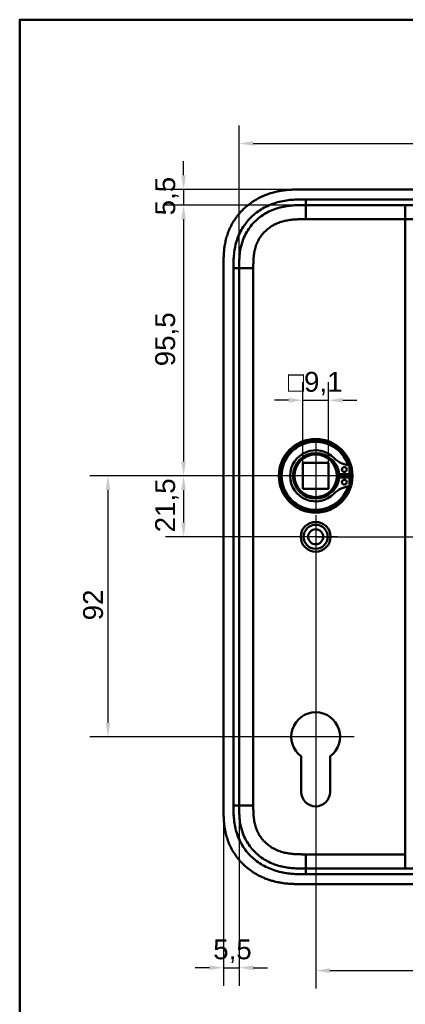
# Model space of a CAD drawing. Header units: millimetres. Extents: x 20 to 833, y 20 to 574.
# Tile 6 of 18: x 20 to 156, y 227 to 574. Entities that reach past the tile are written whole.
import ezdxf

# ---------------------------------------------------------------- set-up
doc = ezdxf.new("R2010")
doc.units = ezdxf.units.MM
doc.header["$LTSCALE"] = 2
for name, color, linetype, lineweight in [('Bemaßungen(DIN)', 7, 'Continuous', 25), ('Mittelpunktmarkierung(DIN)', 7, 'Continuous', 25), ('Sichtbare Kanten(DIN)', 7, 'Continuous', 50), ('Sichtbare tangentiale Kanten(DIN)', 7, 'Continuous', 50), ('Skizziergeometrie(DIN)', 7, 'Continuous', 50)]:
    doc.layers.add(name, color=color, linetype=linetype, lineweight=lineweight)
doc.styles.add('STANDARD-DIN~0', font='arial.ttf')
doc.dimstyles.new('CAD-LAN', dxfattribs={"dimscale": 2, "dimtxt": 3.5, "dimasz": 2.5, "dimexe": 3.175, "dimexo": 0, "dimgap": 0.8, "dimtad": 1, "dimrnd": 1e-08, "dimtxsty": 'STANDARD-DIN~0', "dimcen": 0.09, "dimdle": 10, "dimclrd": 250, "dimclre": 250, "dimclrt": 250, "dimadec": 0, "dimazin": 2, "dimtfac": 1, "dimtmove": 0, "dimatfit": 3, "dimfxl": 1, "dimtolj": 1, "dimtzin": 0, "dimlwd": 25, "dimlwe": 25, "dimarcsym": 0})

# ---------------------------------------------------------------- blocks, each defined once
blk = doc.blocks.new('Ränder Standardrahmen')
at = {"layer": 'Skizziergeometrie(DIN)', "flags": 128}
blk.add_lwpolyline([(10, 10), (10, 287), (410, 287), (410, 10), (10, 10)], dxfattribs=at)
blk = doc.blocks.new('*D8')
at = {"layer": 'Bemaßungen(DIN)', "color": 250, "linetype": 'Continuous', "lineweight": 25, "true_color": 0x3f3f3f, "transparency": 16777216}
for p, q in [((120.97, 508.62), (71.48, 508.62)), ((77.83, 503.62), (77.83, 418.12)), ((124.43, 413.12), (71.48, 413.12))]:
    blk.add_line(p, q, dxfattribs=at)
at = {"layer": 'Bemaßungen(DIN)', "color": 250, "linetype": 'Continuous', "true_color": 0x3f3f3f, "transparency": 16777216}
for points in [[(76.99, 503.62), (78.66, 503.62), (77.83, 508.62)], [(76.99, 418.12), (78.66, 418.12), (77.83, 413.12)]]:
    blk.add_solid(points, dxfattribs=at)
at = {"layer": 'Defpoints', "color": 0, "linetype": 'Continuous', "transparency": 16777216}
for p in [(120.97, 508.62), (77.83, 413.12), (124.43, 413.12)]:
    blk.add_point(p, dxfattribs=at)
at = {"layer": 'Bemaßungen(DIN)', "color": 250, "linetype": 'Continuous', "lineweight": 25, "true_color": 0x3f3f3f, "transparency": 16777216, "insert": (67.81, 451.76), "char_height": 7, "attachment_point": 1, "rotation": 90, "style": 'STANDARD-DIN~0'}
blk.add_mtext('\\A1;95,5', dxfattribs=at)
blk = doc.blocks.new('*D9')
at = {"layer": 'Bemaßungen(DIN)', "color": 250, "linetype": 'Continuous', "lineweight": 25, "true_color": 0x3f3f3f, "transparency": 16777216}
for p, q in [((124.43, 413.12), (71.48, 413.12)), ((77.83, 408.12), (77.83, 396.62)), ((124.43, 391.62), (71.48, 391.62))]:
    blk.add_line(p, q, dxfattribs=at)
at = {"layer": 'Bemaßungen(DIN)', "color": 250, "linetype": 'Continuous', "true_color": 0x3f3f3f, "transparency": 16777216}
for points in [[(76.99, 408.12), (78.66, 408.12), (77.83, 413.12)], [(76.99, 396.62), (78.66, 396.62), (77.83, 391.62)]]:
    blk.add_solid(points, dxfattribs=at)
at = {"layer": 'Defpoints', "color": 0, "linetype": 'Continuous', "transparency": 16777216}
for p in [(124.43, 413.12), (77.83, 391.62), (124.43, 391.62)]:
    blk.add_point(p, dxfattribs=at)
at = {"layer": 'Bemaßungen(DIN)', "color": 250, "linetype": 'Continuous', "lineweight": 25, "true_color": 0x3f3f3f, "transparency": 16777216, "insert": (67.81, 393.2), "char_height": 7, "attachment_point": 1, "rotation": 90, "style": 'STANDARD-DIN~0'}
blk.add_mtext('\\A1;21,5', dxfattribs=at)
blk = doc.blocks.new('*D10')
at = {"layer": 'Bemaßungen(DIN)', "color": 250, "linetype": 'Continuous', "lineweight": 25, "true_color": 0x3f3f3f, "transparency": 16777216}
for p, q in [((124.43, 413.12), (44.78, 413.12)), ((51.13, 408.12), (51.13, 326.12)), ((124.43, 321.12), (44.78, 321.12))]:
    blk.add_line(p, q, dxfattribs=at)
at = {"layer": 'Bemaßungen(DIN)', "color": 250, "linetype": 'Continuous', "true_color": 0x3f3f3f, "transparency": 16777216}
for points in [[(50.3, 408.12), (51.97, 408.12), (51.13, 413.12)], [(50.3, 326.12), (51.97, 326.12), (51.13, 321.12)]]:
    blk.add_solid(points, dxfattribs=at)
at = {"layer": 'Defpoints', "color": 0, "linetype": 'Continuous', "transparency": 16777216}
for p in [(124.43, 413.12), (51.13, 321.12), (124.43, 321.12)]:
    blk.add_point(p, dxfattribs=at)
at = {"layer": 'Bemaßungen(DIN)', "color": 250, "linetype": 'Continuous', "lineweight": 25, "true_color": 0x3f3f3f, "transparency": 16777216, "insert": (42.38, 362.15), "char_height": 7, "attachment_point": 1, "rotation": 90, "style": 'STANDARD-DIN~0'}
blk.add_mtext('\\A1;92', dxfattribs=at)
blk = doc.blocks.new('*D11')
at = {"layer": 'Bemaßungen(DIN)', "color": 250, "linetype": 'Continuous', "lineweight": 25, "true_color": 0x3f3f3f, "transparency": 16777216}
for p, q in [((77.83, 519.12), (77.83, 524.12)), ((119.97, 514.12), (71.48, 514.12)), ((77.83, 514.12), (77.83, 508.62)), ((120.95, 508.62), (71.48, 508.62)), ((77.83, 503.62), (77.83, 498.62))]:
    blk.add_line(p, q, dxfattribs=at)
at = {"layer": 'Bemaßungen(DIN)', "color": 250, "linetype": 'Continuous', "true_color": 0x3f3f3f, "transparency": 16777216}
for points in [[(76.99, 519.12), (78.66, 519.12), (77.83, 514.12)], [(76.99, 503.62), (78.66, 503.62), (77.83, 508.62)]]:
    blk.add_solid(points, dxfattribs=at)
at = {"layer": 'Defpoints', "color": 0, "linetype": 'Continuous', "transparency": 16777216}
for p in [(119.97, 514.12), (77.83, 508.62), (120.95, 508.62)]:
    blk.add_point(p, dxfattribs=at)
at = {"layer": 'Bemaßungen(DIN)', "color": 250, "linetype": 'Continuous', "lineweight": 25, "true_color": 0x3f3f3f, "transparency": 16777216, "insert": (67.84, 504.98), "char_height": 7, "attachment_point": 1, "rotation": 90, "style": 'STANDARD-DIN~0'}
blk.add_mtext('\\A1;5,5', dxfattribs=at)
blk = doc.blocks.new('*D12')
at = {"layer": 'Bemaßungen(DIN)', "color": 250, "linetype": 'Continuous', "lineweight": 25, "true_color": 0x3f3f3f, "transparency": 16777216}
for p, q in [((97.43, 486.34), (97.43, 536.69)), ((289.43, 486.34), (289.43, 536.69)), ((102.43, 530.34), (284.43, 530.34))]:
    blk.add_line(p, q, dxfattribs=at)
at = {"layer": 'Bemaßungen(DIN)', "color": 250, "linetype": 'Continuous', "true_color": 0x3f3f3f, "transparency": 16777216}
for points in [[(102.43, 531.17), (102.43, 529.51), (97.43, 530.34)], [(284.43, 531.17), (284.43, 529.51), (289.43, 530.34)]]:
    blk.add_solid(points, dxfattribs=at)
at = {"layer": 'Defpoints', "color": 0, "linetype": 'Continuous', "transparency": 16777216}
for p in [(289.43, 530.34), (97.43, 486.34), (289.43, 486.34)]:
    blk.add_point(p, dxfattribs=at)
at = {"layer": 'Bemaßungen(DIN)', "color": 250, "linetype": 'Continuous', "lineweight": 25, "true_color": 0x3f3f3f, "transparency": 16777216, "insert": (186.06, 539.09), "char_height": 7, "attachment_point": 1, "style": 'STANDARD-DIN~0'}
blk.add_mtext('\\A1;192', dxfattribs=at)
blk = doc.blocks.new('*D14')
at = {"layer": 'Bemaßungen(DIN)', "color": 250, "linetype": 'Continuous', "lineweight": 25, "true_color": 0x3f3f3f, "transparency": 16777216}
for p, q in [((242.43, 488.62), (274.19, 488.62)), ((267.84, 396.62), (267.84, 483.62)), ((124.43, 391.62), (274.19, 391.62))]:
    blk.add_line(p, q, dxfattribs=at)
at = {"layer": 'Bemaßungen(DIN)', "color": 250, "linetype": 'Continuous', "true_color": 0x3f3f3f, "transparency": 16777216}
for points in [[(267.01, 483.62), (268.67, 483.62), (267.84, 488.62)], [(267.01, 396.62), (268.67, 396.62), (267.84, 391.62)]]:
    blk.add_solid(points, dxfattribs=at)
at = {"layer": 'Defpoints', "color": 0, "linetype": 'Continuous', "transparency": 16777216}
for p in [(242.43, 488.62), (267.84, 488.62), (124.43, 391.62)]:
    blk.add_point(p, dxfattribs=at)
at = {"layer": 'Bemaßungen(DIN)', "color": 250, "linetype": 'Continuous', "lineweight": 25, "true_color": 0x3f3f3f, "transparency": 16777216, "insert": (259.09, 435.11), "char_height": 7, "attachment_point": 1, "rotation": 90, "style": 'STANDARD-DIN~0'}
blk.add_mtext('\\A1;97', dxfattribs=at)
blk = doc.blocks.new('*D15')
at = {"layer": 'Bemaßungen(DIN)', "color": 250, "linetype": 'Continuous', "lineweight": 25, "true_color": 0x3f3f3f, "transparency": 16777216}
for p, q in [((124.43, 391.62), (274.19, 391.62)), ((267.84, 386.62), (267.84, 299.62)), ((242.43, 294.62), (274.19, 294.62))]:
    blk.add_line(p, q, dxfattribs=at)
at = {"layer": 'Bemaßungen(DIN)', "color": 250, "linetype": 'Continuous', "true_color": 0x3f3f3f, "transparency": 16777216}
for points in [[(267.01, 386.62), (268.67, 386.62), (267.84, 391.62)], [(267.01, 299.62), (268.67, 299.62), (267.84, 294.62)]]:
    blk.add_solid(points, dxfattribs=at)
at = {"layer": 'Defpoints', "color": 0, "linetype": 'Continuous', "transparency": 16777216}
for p in [(124.43, 391.62), (242.43, 294.62), (267.84, 294.62)]:
    blk.add_point(p, dxfattribs=at)
at = {"layer": 'Bemaßungen(DIN)', "color": 250, "linetype": 'Continuous', "lineweight": 25, "true_color": 0x3f3f3f, "transparency": 16777216, "insert": (259.09, 338.11), "char_height": 7, "attachment_point": 1, "rotation": 90, "style": 'STANDARD-DIN~0'}
blk.add_mtext('\\A1;97', dxfattribs=at)
blk = doc.blocks.new('*D16')
at = {"layer": 'Bemaßungen(DIN)', "color": 250, "linetype": 'Continuous', "lineweight": 25, "true_color": 0x3f3f3f, "transparency": 16777216}
for p, q in [((124.43, 383.97), (124.43, 232.27)), ((242.43, 286.97), (242.43, 232.27)), ((129.43, 238.62), (237.43, 238.62))]:
    blk.add_line(p, q, dxfattribs=at)
at = {"layer": 'Bemaßungen(DIN)', "color": 250, "linetype": 'Continuous', "true_color": 0x3f3f3f, "transparency": 16777216}
for points in [[(129.43, 239.46), (129.43, 237.79), (124.43, 238.62)], [(237.43, 239.46), (237.43, 237.79), (242.43, 238.62)]]:
    blk.add_solid(points, dxfattribs=at)
at = {"layer": 'Defpoints', "color": 0, "linetype": 'Continuous', "transparency": 16777216}
for p in [(124.43, 383.97), (242.43, 286.97), (242.43, 238.62)]:
    blk.add_point(p, dxfattribs=at)
at = {"layer": 'Bemaßungen(DIN)', "color": 250, "linetype": 'Continuous', "lineweight": 25, "true_color": 0x3f3f3f, "transparency": 16777216, "insert": (176.02, 247.37), "char_height": 7, "attachment_point": 1, "style": 'STANDARD-DIN~0'}
blk.add_mtext('\\A1;118', dxfattribs=at)
blk = doc.blocks.new('*D17')
at = {"layer": 'Bemaßungen(DIN)', "color": 250, "linetype": 'Continuous', "lineweight": 25, "true_color": 0x3f3f3f, "transparency": 16777216}
for p, q in [((91.93, 295.91), (91.93, 233.28)), ((97.43, 296.91), (97.43, 233.28)), ((86.93, 239.63), (81.93, 239.63)), ((91.93, 239.63), (97.43, 239.63)), ((102.43, 239.63), (107.43, 239.63))]:
    blk.add_line(p, q, dxfattribs=at)
at = {"layer": 'Bemaßungen(DIN)', "color": 250, "linetype": 'Continuous', "true_color": 0x3f3f3f, "transparency": 16777216}
for points in [[(86.93, 240.47), (86.93, 238.8), (91.93, 239.63)], [(102.43, 240.47), (102.43, 238.8), (97.43, 239.63)]]:
    blk.add_solid(points, dxfattribs=at)
at = {"layer": 'Defpoints', "color": 0, "linetype": 'Continuous', "transparency": 16777216}
for p in [(91.93, 295.91), (97.43, 296.91), (97.43, 239.63)]:
    blk.add_point(p, dxfattribs=at)
at = {"layer": 'Bemaßungen(DIN)', "color": 250, "linetype": 'Continuous', "lineweight": 25, "true_color": 0x3f3f3f, "transparency": 16777216, "insert": (88.28, 249.62), "char_height": 7, "attachment_point": 1, "style": 'STANDARD-DIN~0'}
blk.add_mtext('\\A1;5,5', dxfattribs=at)
blk = doc.blocks.new('*D18')
at = {"layer": 'Bemaßungen(DIN)', "color": 250, "linetype": 'Continuous', "lineweight": 25, "true_color": 0x3f3f3f, "transparency": 16777216}
for p, q in [((119.88, 417.67), (119.88, 446.13)), ((128.98, 417.67), (128.98, 446.13)), ((114.88, 439.78), (109.88, 439.78)), ((119.88, 439.78), (128.98, 439.78)), ((133.98, 439.78), (138.98, 439.78))]:
    blk.add_line(p, q, dxfattribs=at)
at = {"layer": 'Bemaßungen(DIN)', "color": 250, "linetype": 'Continuous', "true_color": 0x3f3f3f, "transparency": 16777216}
for points in [[(114.88, 440.61), (114.88, 438.94), (119.88, 439.78)], [(133.98, 440.61), (133.98, 438.94), (128.98, 439.78)]]:
    blk.add_solid(points, dxfattribs=at)
at = {"layer": 'Defpoints', "color": 0, "linetype": 'Continuous', "transparency": 16777216}
for p in [(128.98, 439.78), (119.88, 417.67), (128.98, 417.67)]:
    blk.add_point(p, dxfattribs=at)
at = {"layer": 'Bemaßungen(DIN)', "color": 250, "linetype": 'Continuous', "lineweight": 25, "true_color": 0x3f3f3f, "transparency": 16777216, "insert": (114.66, 449.79), "char_height": 7, "attachment_point": 1, "style": 'STANDARD-DIN~0'}
blk.add_mtext('\\A1;\\fAIGDT|b0|i0;\\H7.0000;o\\fArial|b0|i0;\\H7.0000;9,1', dxfattribs=at)

msp = doc.modelspace()

# ---------------------------------------------------------------- linework, layer by layer
at = {"layer": 'Mittelpunktmarkierung(DIN)', "linetype": 'Continuous'}
for p, q in [((124.428, 425.624), (124.428, 400.624)), ((136.928, 413.124), (111.928, 413.124)), ((124.428, 399.274), (124.428, 383.974)), ((132.078, 391.624), (116.778, 391.624)), ((124.428, 334.724), (124.428, 311.124)), ((138.028, 321.124), (110.828, 321.124))]:
    msp.add_line(p, q, dxfattribs=at)
at = {"layer": 'Sichtbare Kanten(DIN)'}
for p, q in [((278.449, 514.124), (119.967, 514.124)), ((120.955, 508.624), (120.966, 508.624)), ((120.966, 508.624), (156.057, 508.624)), ((156.057, 508.624), (165.025, 508.624)), ((91.928, 487.34), (91.928, 295.909)), ((119.878, 417.674), (128.978, 417.674)), ((119.878, 408.574), (119.878, 417.674)), ((128.978, 417.674), (128.978, 408.574)), ((136.386, 416.765), (136.386, 413.741)), ((136.386, 413.741), (132.686, 413.741)), ((132.686, 412.508), (136.386, 412.508)), ((136.386, 412.508), (136.386, 409.484)), ((119.878, 408.574), (128.978, 408.574)), ((119.328, 301.631), (119.333, 314.197)), ((129.533, 314.203), (129.528, 301.628)), ((120.966, 274.624), (120.955, 274.624)), ((120.966, 274.624), (156.057, 274.624)), ((156.057, 274.624), (165.025, 274.624)), ((119.967, 269.124), (277.889, 269.124))]:
    msp.add_line(p, q, dxfattribs=at)
for centre, radius in [((124.428, 413.124), 13), ((124.428, 413.124), 12.5), ((124.428, 413.124), 8), ((124.428, 413.124), 7.5), ((134.536, 415.356), 0.85), ((134.536, 410.893), 0.85), ((124.428, 391.624), 5.25), ((124.428, 391.624), 4.25), ((124.428, 391.624), 2.65)]:
    msp.add_circle(centre, radius, dxfattribs=at)
for centre, radius, start, end in [((124.428, 413.124), 12, 18.17213, 341.82787), ((124.428, 413.124), 9.017, 44.1409, 315.8591), ((125.161, 413.124), 7.55, 4.68501, 54.3129), ((137.126, 425.447), 8.678, 224.1409, 265.03295), ((124.428, 413.124), 8.2, 333.63056, 26.36944), ((124.428, 413.124), 9, 356.0711, 3.9289), ((124.428, 413.124), 12, 355.21102, 4.78898), ((125.161, 413.124), 7.55, 305.6871, 355.31499), ((137.126, 400.801), 8.678, 94.96705, 135.8591), ((124.428, 321.124), 8.6, 306.40888, 233.66516), ((124.428, 301.63), 5.1, 179.97961, 359.97961)]:
    msp.add_arc(centre, radius, start, end, dxfattribs=at)
for points, knots in [([(119.967, 514.124), (119.369, 514.125), (118.318, 514.124), (117.107, 514.099), (116.194, 514.063), (115.585, 514.031), (114.822, 513.976), (114.211, 513.922), (113.448, 513.839), (112.837, 513.759), (111.922, 513.618), (111.011, 513.448), (109.654, 513.135), (108.461, 512.794), (106.994, 512.285), (105.844, 511.811), (104.442, 511.138), (103.353, 510.535), (102.038, 509.702), (101.027, 508.974), (99.819, 507.99), (98.902, 507.146), (97.821, 506.023), (97.013, 505.071), (96.079, 503.822), (95.394, 502.777), (94.624, 501.418), (94.078, 500.294), (93.486, 498.85), (93.086, 497.667), (92.679, 496.164), (92.424, 494.947), (92.213, 493.569), (92.111, 492.649), (92.036, 491.73), (91.998, 491.119), (91.964, 490.356), (91.946, 489.747), (91.934, 488.991), (91.928, 488.237), (91.928, 487.638), (91.928, 487.34)], [-0.99999787, -0.99999787, -0.99999787, -0.99999787, -0.95833168, -0.92708204, -0.9166655, -0.89583241, -0.88541586, -0.86458277, -0.85416622, -0.83333313, -0.82291658, -0.79166695, -0.77083385, -0.72916767, -0.70833458, -0.66666839, -0.6458353, -0.60416912, -0.58333603, -0.54166984, -0.52083675, -0.47917057, -0.45833747, -0.41667129, -0.3958382, -0.35417201, -0.33333892, -0.29167274, -0.27083965, -0.22917346, -0.20834037, -0.16667419, -0.14584109, -0.11459146, -0.10417491, -0.08334182, -0.07292527, -0.05209218, -0.04167563, -0.02084254, -0.00000945, -0.00000945, -0.00000945, -0.00000945]), ([(97.428, 486.34), (97.428, 486.968), (97.428, 487.615), (97.44, 488.264), (97.454, 488.986), (97.483, 489.709), (97.538, 490.424), (97.598, 491.201), (97.689, 491.969), (97.82, 492.73), (97.955, 493.522), (98.134, 494.308), (98.368, 495.098), (98.603, 495.89), (98.893, 496.678), (99.237, 497.443), (99.583, 498.212), (99.985, 498.959), (100.441, 499.677), (100.894, 500.392), (101.4, 501.076), (101.956, 501.725), (102.505, 502.367), (103.106, 502.975), (103.742, 503.536), (104.378, 504.096), (105.047, 504.608), (105.747, 505.073), (106.441, 505.535), (107.166, 505.95), (107.918, 506.32), (108.654, 506.681), (109.416, 506.998), (110.198, 507.269), (110.953, 507.531), (111.726, 507.751), (112.51, 507.929), (113.258, 508.1), (114.014, 508.232), (114.778, 508.333), (115.501, 508.429), (116.23, 508.495), (116.962, 508.54), (117.652, 508.582), (118.344, 508.603), (119.03, 508.614), (119.68, 508.624), (120.325, 508.624), (120.955, 508.624)], [0, 0, 0, 0, 0.2003325, 0.2003325, 0.2003325, 0.4234176, 0.4234176, 0.4234176, 0.6661657, 0.6661657, 0.6661657, 0.9187023, 0.9187023, 0.9187023, 1.172126, 1.172126, 1.172126, 1.4268172, 1.4268172, 1.4268172, 1.6807052, 1.6807052, 1.6807052, 1.9319886, 1.9319886, 1.9319886, 2.1833195, 2.1833195, 2.1833195, 2.4328707, 2.4328707, 2.4328707, 2.6767608, 2.6767608, 2.6767608, 2.9119278, 2.9119278, 2.9119278, 3.1363716, 3.1363716, 3.1363716, 3.3491044, 3.3491044, 3.3491044, 3.549929, 3.549929, 3.549929, 3.7401511, 3.7401511, 3.7401511, 3.7401511]), ([(91.928, 295.909), (91.928, 295.61), (91.928, 295.011), (91.934, 294.258), (91.947, 293.501), (91.964, 292.893), (91.998, 292.13), (92.036, 291.518), (92.111, 290.6), (92.213, 289.68), (92.401, 288.455), (92.583, 287.541), (92.801, 286.634), (92.964, 286.033), (93.19, 285.288), (93.39, 284.696), (93.664, 283.966), (93.9, 283.388), (94.283, 282.533), (94.701, 281.695), (95.394, 280.472), (96.079, 279.426), (97.013, 278.178), (97.821, 277.226), (98.902, 276.103), (99.82, 275.258), (101.027, 274.275), (102.038, 273.547), (103.353, 272.714), (104.442, 272.11), (105.704, 271.505), (106.563, 271.142), (107.434, 270.812), (108.02, 270.608), (108.908, 270.327), (109.805, 270.079), (111.011, 269.801), (111.922, 269.631), (112.837, 269.49), (113.448, 269.41), (114.211, 269.327), (114.822, 269.272), (115.585, 269.218), (116.194, 269.185), (117.107, 269.15), (118.318, 269.125), (119.369, 269.124), (119.967, 269.124)], [-0.99999789, -0.99999789, -0.99999789, -0.99999789, -0.9791648, -0.9583317, -0.94791516, -0.92708206, -0.91666552, -0.89583243, -0.88541588, -0.85416624, -0.83333315, -0.80208351, -0.79166696, -0.77083387, -0.76041733, -0.73958423, -0.72916769, -0.70833459, -0.69791805, -0.66666841, -0.64583532, -0.60416913, -0.58333604, -0.54166985, -0.52083676, -0.47917058, -0.45833749, -0.4166713, -0.39583821, -0.35417202, -0.33333893, -0.30208929, -0.29167275, -0.27083965, -0.26042311, -0.22917347, -0.20834038, -0.17709074, -0.16667419, -0.1458411, -0.13542455, -0.11459146, -0.10417491, -0.08334182, -0.07292528, -0.04167564, -0.00000945, -0.00000945, -0.00000945, -0.00000945]), ([(120.955, 274.624), (120.325, 274.624), (119.68, 274.625), (119.03, 274.635), (118.344, 274.645), (117.652, 274.667), (116.962, 274.709), (116.23, 274.753), (115.501, 274.82), (114.778, 274.916), (114.014, 275.016), (113.258, 275.149), (112.51, 275.32), (111.727, 275.498), (110.953, 275.718), (110.198, 275.98), (109.416, 276.251), (108.654, 276.568), (107.918, 276.929), (107.166, 277.298), (106.441, 277.714), (105.747, 278.176), (105.047, 278.641), (104.378, 279.153), (103.742, 279.713), (103.106, 280.274), (102.505, 280.882), (101.956, 281.524), (101.4, 282.172), (100.894, 282.857), (100.441, 283.572), (99.985, 284.289), (99.583, 285.037), (99.237, 285.806), (98.893, 286.571), (98.603, 287.358), (98.368, 288.151), (98.134, 288.941), (97.955, 289.726), (97.82, 290.518), (97.689, 291.28), (97.598, 292.048), (97.538, 292.825), (97.483, 293.54), (97.454, 294.263), (97.44, 294.985), (97.428, 295.633), (97.428, 296.281), (97.428, 296.909)], [0, 0, 0, 0, 0.1902217, 0.1902217, 0.1902217, 0.3910459, 0.3910459, 0.3910459, 0.6037782, 0.6037782, 0.6037782, 0.8282217, 0.8282217, 0.8282217, 1.0633883, 1.0633883, 1.0633883, 1.3072782, 1.3072782, 1.3072782, 1.5568293, 1.5568293, 1.5568293, 1.8081601, 1.8081601, 1.8081601, 2.0594434, 2.0594434, 2.0594434, 2.3133314, 2.3133314, 2.3133314, 2.5680226, 2.5680226, 2.5680226, 2.8214462, 2.8214462, 2.8214462, 3.0739819, 3.0739819, 3.0739819, 3.3167289, 3.3167289, 3.3167289, 3.5398143, 3.5398143, 3.5398143, 3.7401487, 3.7401487, 3.7401487, 3.7401487])]:
    msp.add_open_spline(points, degree=3, knots=knots, dxfattribs=at)
msp.add_open_spline([(97.428, 296.909), (97.428, 391.624), (97.428, 486.34)], degree=2, dxfattribs=at)
at = {"layer": 'Sichtbare tangentiale Kanten(DIN)'}
for p, q in [((120.966, 508.624), (120.966, 510.624)), ((120.955, 508.624), (120.955, 503.624)), ((156.057, 508.624), (156.057, 503.624)), ((120.955, 503.624), (156.057, 503.624)), ((156.057, 503.624), (160.043, 503.624)), ((156.057, 503.624), (156.057, 279.624)), ((97.428, 486.34), (95.428, 486.34)), ((97.428, 486.34), (102.428, 486.34)), ((97.428, 296.909), (95.428, 296.909)), ((97.428, 296.909), (102.428, 296.909)), ((120.955, 274.624), (120.955, 279.624)), ((156.057, 279.624), (120.955, 279.624)), ((156.057, 279.624), (156.057, 274.624)), ((120.966, 274.624), (120.966, 272.625))]:
    msp.add_line(p, q, dxfattribs=at)
for points, knots in [([(100.74, 503.371), (101.177, 503.859), (101.639, 504.326), (102.117, 504.764), (103.36, 505.904), (104.778, 506.91), (106.259, 507.714), (107.733, 508.513), (109.334, 509.151), (110.974, 509.604), (110.98, 509.606), (110.986, 509.608), (110.993, 509.61), (111.805, 509.834), (112.628, 510.014), (113.455, 510.155), (113.463, 510.157), (113.471, 510.158), (113.479, 510.159), (114.302, 510.3), (115.131, 510.401), (115.953, 510.472), (115.968, 510.473), (115.982, 510.474), (115.996, 510.475), (116.805, 510.543), (117.603, 510.582), (118.469, 510.603), (118.482, 510.604), (118.496, 510.604), (118.51, 510.604), (119.354, 510.624), (120.16, 510.624), (120.966, 510.624)], [0, 0, 0, 0, 0.1966986, 0.1966986, 0.1966986, 0.7091793, 0.7091793, 0.7091793, 1.2192662, 1.2192662, 1.2192662, 1.2212649, 1.2212649, 1.2212649, 1.4740697, 1.4740697, 1.4740697, 1.4764728, 1.4764728, 1.4764728, 1.7279774, 1.7279774, 1.7279774, 1.7323911, 1.7323911, 1.7323911, 1.9796936, 1.9796936, 1.9796936, 1.9835862, 1.9835862, 1.9835862, 2.2253803, 2.2253803, 2.2253803, 2.2253803]), ([(102.428, 486.34), (102.428, 486.581), (102.428, 486.822), (102.428, 487.062), (102.429, 487.21), (102.43, 487.357), (102.431, 487.505), (102.431, 487.579), (102.432, 487.652), (102.433, 487.726), (102.434, 487.8), (102.435, 487.874), (102.436, 487.947), (102.437, 488.021), (102.438, 488.095), (102.439, 488.169), (102.445, 488.481), (102.454, 488.794), (102.468, 489.114), (102.482, 489.426), (102.499, 489.727), (102.524, 490.039), (102.524, 490.046), (102.525, 490.053), (102.525, 490.061), (102.574, 490.686), (102.645, 491.288), (102.748, 491.886), (102.749, 491.894), (102.751, 491.903), (102.752, 491.912), (102.855, 492.506), (102.99, 493.097), (103.162, 493.676), (103.163, 493.681), (103.164, 493.685), (103.165, 493.689), (103.338, 494.269), (103.549, 494.842), (103.798, 495.394), (104.047, 495.946), (104.337, 496.485), (104.663, 496.998), (104.989, 497.513), (105.355, 498.007), (105.752, 498.47), (106.15, 498.936), (106.585, 499.377), (107.045, 499.782), (107.507, 500.189), (107.999, 500.566), (108.511, 500.907), (109.024, 501.248), (109.563, 501.557), (110.116, 501.829), (110.67, 502.101), (111.246, 502.34), (111.827, 502.542), (111.831, 502.543), (111.834, 502.544), (111.837, 502.546), (112.415, 502.746), (113.008, 502.914), (113.605, 503.05), (113.61, 503.052), (113.615, 503.053), (113.62, 503.054), (114.211, 503.189), (114.805, 503.293), (115.406, 503.373), (115.415, 503.374), (115.423, 503.375), (115.432, 503.376), (116.029, 503.455), (116.622, 503.51), (117.242, 503.548), (117.25, 503.548), (117.257, 503.548), (117.264, 503.549), (117.572, 503.568), (117.869, 503.581), (118.174, 503.592), (118.486, 503.603), (118.798, 503.61), (119.108, 503.615), (119.726, 503.625), (120.341, 503.625), (120.955, 503.624)], [25.7770823, 25.7770823, 25.7770823, 25.7770823, 25.849294, 25.849294, 25.849294, 25.8935657, 25.8935657, 25.8935657, 25.9157016, 25.9157016, 25.9157016, 25.9378374, 25.9378374, 25.9378374, 25.9599655, 25.9599655, 25.9599655, 26.0535869, 26.0535869, 26.0535869, 26.1450369, 26.1450369, 26.1450369, 26.1472006, 26.1472006, 26.1472006, 26.3307735, 26.3307735, 26.3307735, 26.3334135, 26.3334135, 26.3334135, 26.51606, 26.51606, 26.51606, 26.517402, 26.517402, 26.517402, 26.7003585, 26.7003585, 26.7003585, 26.8833778, 26.8833778, 26.8833778, 27.0671072, 27.0671072, 27.0671072, 27.2517301, 27.2517301, 27.2517301, 27.4368267, 27.4368267, 27.4368267, 27.6224172, 27.6224172, 27.6224172, 27.808465, 27.808465, 27.808465, 27.8095391, 27.8095391, 27.8095391, 27.994055, 27.994055, 27.994055, 27.9956707, 27.9956707, 27.9956707, 28.1782318, 28.1782318, 28.1782318, 28.1809444, 28.1809444, 28.1809444, 28.3622733, 28.3622733, 28.3622733, 28.3643726, 28.3643726, 28.3643726, 28.4545574, 28.4545574, 28.4545574, 28.5472062, 28.5472062, 28.5472062, 28.7315244, 28.7315244, 28.7315244, 28.7315244]), ([(95.453, 488.829), (95.48, 489.742), (95.531, 490.559), (95.617, 491.378), (95.618, 491.392), (95.62, 491.406), (95.621, 491.42), (95.709, 492.25), (95.837, 493.089), (96.009, 493.914), (96.01, 493.92), (96.012, 493.927), (96.013, 493.934), (96.186, 494.756), (96.406, 495.577), (96.674, 496.376), (96.676, 496.38), (96.677, 496.385), (96.679, 496.389), (97.214, 497.982), (97.952, 499.517), (98.86, 500.917), (99.417, 501.776), (100.048, 502.6), (100.74, 503.371)], [0.24893, 0.24893, 0.24893, 0.24893, 0.5002953, 0.5002953, 0.5002953, 0.504539, 0.504539, 0.504539, 0.7592278, 0.7592278, 0.7592278, 0.7612971, 0.7612971, 0.7612971, 1.0154228, 1.0154228, 1.0154228, 1.0167125, 1.0167125, 1.0167125, 1.5232738, 1.5232738, 1.5232738, 1.833987, 1.833987, 1.833987, 1.833987]), ([(95.428, 486.34), (95.428, 486.462), (95.428, 486.583), (95.428, 486.806), (95.428, 486.907), (95.429, 487.109), (95.429, 487.21), (95.432, 487.817), (95.438, 488.323), (95.453, 488.829)], [0, 0, 0, 0, 0.036465, 0.036465, 0.06681715, 0.06681715, 0.0971693, 0.0971693, 0.24893004, 0.24893004, 0.24893004, 0.24893004]), ([(120.966, 272.625), (120.751, 272.625), (120.535, 272.625), (120.32, 272.625), (120.119, 272.625), (119.917, 272.626), (119.716, 272.627), (119.616, 272.628), (119.515, 272.629), (119.415, 272.63), (119.12, 272.633), (118.825, 272.637), (118.51, 272.645), (118.502, 272.645), (118.495, 272.645), (118.488, 272.645), (117.604, 272.666), (116.805, 272.705), (115.997, 272.773), (115.982, 272.775), (115.968, 272.776), (115.953, 272.777), (115.131, 272.847), (114.302, 272.949), (113.479, 273.089), (113.471, 273.091), (113.463, 273.092), (113.455, 273.093), (112.628, 273.235), (111.806, 273.415), (110.993, 273.639), (110.987, 273.641), (110.98, 273.643), (110.974, 273.644), (109.335, 274.098), (107.733, 274.736), (106.259, 275.535), (104.78, 276.338), (103.363, 277.342), (102.117, 278.485), (100.881, 279.619), (99.771, 280.927), (98.86, 282.331), (97.952, 283.732), (97.214, 285.267), (96.679, 286.86), (96.677, 286.864), (96.676, 286.868), (96.674, 286.872), (96.406, 287.672), (96.186, 288.493), (96.013, 289.315), (96.012, 289.322), (96.01, 289.329), (96.009, 289.335), (95.837, 290.16), (95.709, 290.999), (95.621, 291.829), (95.62, 291.843), (95.618, 291.857), (95.617, 291.87), (95.531, 292.689), (95.481, 293.506), (95.455, 294.382), (95.454, 294.395), (95.454, 294.407), (95.453, 294.42), (95.428, 295.274), (95.428, 296.091), (95.428, 296.909)], [0, 0, 0, 0, 0.0646507, 0.0646507, 0.0646507, 0.1249969, 0.1249969, 0.1249969, 0.15517, 0.15517, 0.15517, 0.2436497, 0.2436497, 0.2436497, 0.2456893, 0.2456893, 0.2456893, 0.492996, 0.492996, 0.492996, 0.4974066, 0.4974066, 0.4974066, 0.748902, 0.748902, 0.748902, 0.7513151, 0.7513151, 0.7513151, 1.0041249, 1.0041249, 1.0041249, 1.0061194, 1.0061194, 1.0061194, 1.5162083, 1.5162083, 1.5162083, 2.0281632, 2.0281632, 2.0281632, 2.536105, 2.536105, 2.536105, 3.0426684, 3.0426684, 3.0426684, 3.0439581, 3.0439581, 3.0439581, 3.2980848, 3.2980848, 3.2980848, 3.3001542, 3.3001542, 3.3001542, 3.554844, 3.554844, 3.554844, 3.5590877, 3.5590877, 3.5590877, 3.810454, 3.810454, 3.810454, 3.8140987, 3.8140987, 3.8140987, 4.0593595, 4.0593595, 4.0593595, 4.0593595]), ([(120.955, 279.624), (120.72, 279.624), (120.485, 279.624), (120.249, 279.625), (120.173, 279.625), (120.097, 279.625), (120.021, 279.626), (119.945, 279.626), (119.869, 279.626), (119.793, 279.627), (119.641, 279.628), (119.489, 279.629), (119.336, 279.631), (119.26, 279.632), (119.184, 279.633), (119.108, 279.634), (118.954, 279.636), (118.801, 279.639), (118.647, 279.643), (118.57, 279.645), (118.493, 279.647), (118.416, 279.649), (118.339, 279.652), (118.262, 279.654), (118.182, 279.657), (117.87, 279.668), (117.572, 279.681), (117.264, 279.7), (117.257, 279.7), (117.25, 279.701), (117.242, 279.701), (116.622, 279.739), (116.029, 279.794), (115.432, 279.872), (115.423, 279.874), (115.415, 279.875), (115.406, 279.876), (114.805, 279.956), (114.211, 280.06), (113.62, 280.195), (113.615, 280.196), (113.61, 280.197), (113.605, 280.198), (113.008, 280.335), (112.415, 280.503), (111.837, 280.703), (111.834, 280.704), (111.831, 280.706), (111.827, 280.707), (111.246, 280.909), (110.67, 281.148), (110.116, 281.42), (109.563, 281.692), (109.024, 282.001), (108.511, 282.342), (107.999, 282.683), (107.507, 283.06), (107.045, 283.466), (106.585, 283.872), (106.15, 284.313), (105.752, 284.778), (105.355, 285.242), (104.989, 285.736), (104.663, 286.251), (104.337, 286.763), (104.047, 287.303), (103.798, 287.855), (103.549, 288.407), (103.338, 288.98), (103.165, 289.56), (103.164, 289.564), (103.163, 289.568), (103.162, 289.572), (102.99, 290.152), (102.855, 290.743), (102.752, 291.337), (102.751, 291.346), (102.749, 291.354), (102.748, 291.363), (102.645, 291.96), (102.574, 292.562), (102.525, 293.188), (102.525, 293.196), (102.524, 293.203), (102.524, 293.21), (102.499, 293.521), (102.482, 293.823), (102.469, 294.132), (102.455, 294.449), (102.445, 294.765), (102.439, 295.08), (102.428, 295.691), (102.428, 296.301), (102.428, 296.909)], [3.8795396, 3.8795396, 3.8795396, 3.8795396, 3.9500796, 3.9500796, 3.9500796, 3.9729083, 3.9729083, 3.9729083, 3.9957369, 3.9957369, 3.9957369, 4.0413942, 4.0413942, 4.0413942, 4.0642228, 4.0642228, 4.0642228, 4.1103649, 4.1103649, 4.1103649, 4.1334359, 4.1334359, 4.1334359, 4.1565069, 4.1565069, 4.1565069, 4.2466916, 4.2466916, 4.2466916, 4.2487909, 4.2487909, 4.2487909, 4.4301197, 4.4301197, 4.4301197, 4.4328324, 4.4328324, 4.4328324, 4.6153934, 4.6153934, 4.6153934, 4.6170091, 4.6170091, 4.6170091, 4.8015249, 4.8015249, 4.8015249, 4.802599, 4.802599, 4.802599, 4.9886467, 4.9886467, 4.9886467, 5.1742372, 5.1742372, 5.1742372, 5.3593337, 5.3593337, 5.3593337, 5.5439566, 5.5439566, 5.5439566, 5.7276859, 5.7276859, 5.7276859, 5.9107052, 5.9107052, 5.9107052, 6.0936617, 6.0936617, 6.0936617, 6.0950038, 6.0950038, 6.0950038, 6.2776503, 6.2776503, 6.2776503, 6.2802935, 6.2802935, 6.2802935, 6.4638632, 6.4638632, 6.4638632, 6.4660269, 6.4660269, 6.4660269, 6.5574768, 6.5574768, 6.5574768, 6.6515247, 6.6515247, 6.6515247, 6.8339614, 6.8339614, 6.8339614, 6.8339614])]:
    msp.add_open_spline(points, degree=3, knots=knots, dxfattribs=at)
for points in [[(120.966, 510.624), (169.274, 510.624), (217.582, 510.624), (265.89, 510.624)], [(95.428, 296.909), (95.428, 360.052), (95.428, 423.196), (95.428, 486.34)], [(102.428, 296.909), (102.428, 360.052), (102.428, 423.196), (102.428, 486.34)], [(265.89, 272.624), (217.582, 272.624), (169.274, 272.624), (120.966, 272.625)]]:
    msp.add_open_spline(points, degree=3, dxfattribs=at)

# ---------------------------------------------------------------- block references
at = {"xscale": 2, "yscale": 2, "zscale": 2}
msp.add_blockref('Ränder Standardrahmen', (0, 0), dxfattribs=at)

# ---------------------------------------------------------------- dimensions: what is measured, and where the dimension line sits
at = {"layer": 'Bemaßungen(DIN)', "color": 250, "linetype": 'Continuous', "lineweight": 25, "true_color": 0x3f3f3f}
for base, p1, p2, angle, override, picture, middle in [((289.428, 530.34), (97.428, 486.34), (289.428, 486.34), 180, {"dimgap": 0.8, "dimdec": 2, "dimtol": 0, "dimlim": 0, "dimtp": 0, "dimtm": 0, "dimtdec": 2, "dimtofl": 0, "dimatfit": 1}, '*D12', (193.428, 530.34)), ((77.828, 508.624), (119.967, 514.124), (120.955, 508.624), 90, {"dimgap": 0.8, "dimdec": 2, "dimtol": 0, "dimlim": 0, "dimtp": 0, "dimtm": 0, "dimtdec": 2, "dimtofl": 1, "dimatfit": 1}, '*D11', (77.828, 511.374)), ((77.828, 413.124), (120.966, 508.624), (124.428, 413.124), 90, {"dimgap": 0.8, "dimdec": 2, "dimtol": 0, "dimlim": 0, "dimtp": 0, "dimtm": 0, "dimtdec": 2, "dimtofl": 0, "dimatfit": 1}, '*D8', (77.828, 460.874)), ((267.842, 488.624), (124.428, 391.624), (242.428, 488.624), 90, {"dimgap": 0.8, "dimdec": 2, "dimtol": 0, "dimlim": 0, "dimtp": 0, "dimtm": 0, "dimtdec": 2, "dimtofl": 0, "dimatfit": 1}, '*D14', (267.842, 440.124)), ((51.132, 321.124), (124.428, 413.124), (124.428, 321.124), 90, {"dimgap": 0.8, "dimdec": 2, "dimtol": 0, "dimlim": 0, "dimtp": 0, "dimtm": 0, "dimtdec": 2, "dimtofl": 0, "dimatfit": 1}, '*D10', (51.132, 367.124)), ((77.828, 391.624), (124.428, 413.124), (124.428, 391.624), 90, {"dimgap": 0.8, "dimdec": 2, "dimtol": 0, "dimlim": 0, "dimtp": 0, "dimtm": 0, "dimtdec": 2, "dimtofl": 0, "dimatfit": 1}, '*D9', (77.828, 402.374)), ((267.842, 294.624), (124.428, 391.624), (242.428, 294.624), 90, {"dimgap": 0.8, "dimdec": 2, "dimtol": 0, "dimlim": 0, "dimtp": 0, "dimtm": 0, "dimtdec": 2, "dimtofl": 0, "dimatfit": 1}, '*D15', (267.842, 343.124)), ((242.428, 238.624), (124.428, 383.974), (242.428, 286.974), 180, {"dimgap": 0.8, "dimdec": 2, "dimtol": 0, "dimlim": 0, "dimtp": 0, "dimtm": 0, "dimtdec": 2, "dimtofl": 0, "dimatfit": 1}, '*D16', (183.428, 238.624)), ((97.428, 239.635), (91.928, 295.909), (97.428, 296.909), 180, {"dimgap": 0.8, "dimdec": 2, "dimtol": 0, "dimlim": 0, "dimtp": 0, "dimtm": 0, "dimtdec": 2, "dimtofl": 1, "dimatfit": 1}, '*D17', (94.678, 239.635))]:
    dim = msp.add_linear_dim(base=base, p1=p1, p2=p2, angle=angle, dimstyle='CAD-LAN', override=override, dxfattribs=at)
    dim.commit()
    dim.dimension.update_dxf_attribs({"geometry": picture, "text_midpoint": middle, "dimtype": 160})
dim = msp.add_linear_dim(base=(128.978, 439.777), p1=(119.878, 417.674), p2=(128.978, 417.674), angle=180, text='\\fAIGDT|b0|i0;\\H7.0000;o\\fArial|b0|i0;\\H7.0000;<>', dimstyle='CAD-LAN', override={"dimgap": 0.8, "dimdec": 2, "dimtol": 0, "dimlim": 0, "dimtp": 0, "dimtm": 0, "dimtdec": 2, "dimtofl": 1, "dimatfit": 1}, dxfattribs=at)
dim.commit()
dim.dimension.update_dxf_attribs({"geometry": '*D18', "text_midpoint": (124.428, 439.777), "dimtype": 160})

doc.saveas('drawing.dxf')
